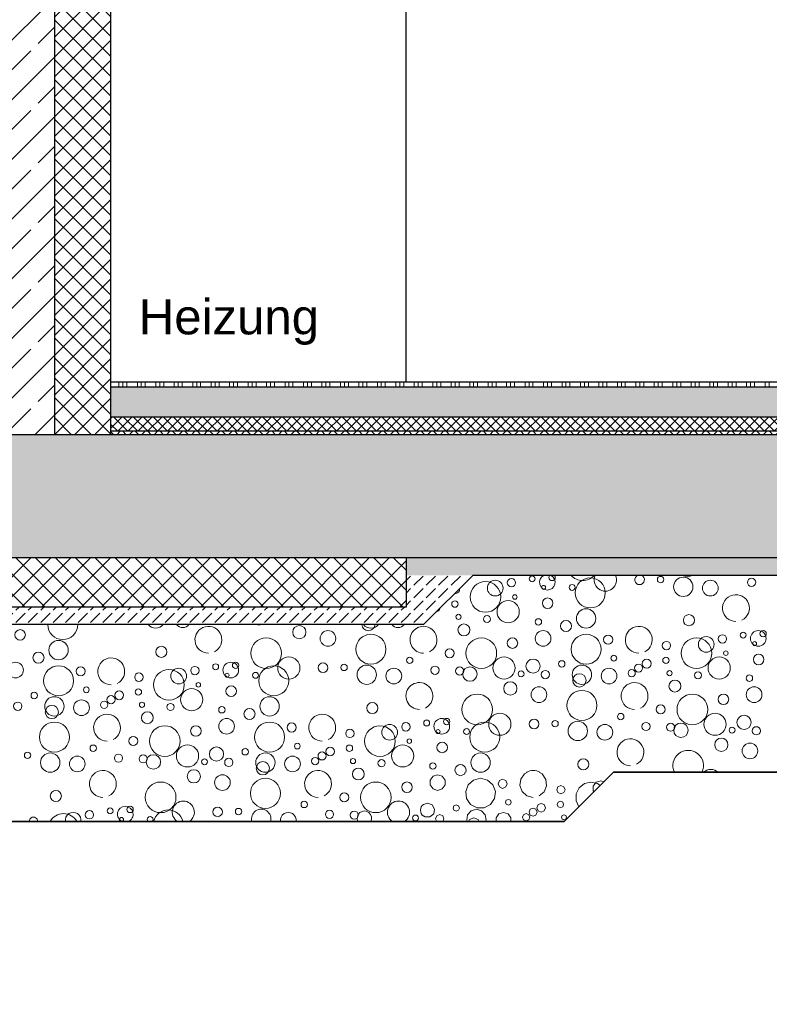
# Model space of a CAD drawing. Header units: metres. Extents: x -12 to 62.3, y -22.2 to 2.8.
# Tile 44 of 214: x 22.4 to 24.6, y -16.2 to -13.4. Entities that reach past the tile are written whole.
import ezdxf

# ---------------------------------------------------------------- set-up
doc = ezdxf.new("R2010")
doc.units = ezdxf.units.M
doc.header["$LTSCALE"] = 20
doc.header["$MEASUREMENT"] = 0
doc.linetypes.add('Strichlinie', pattern=[0.2, 0.15, -0.05])
doc.layers.get('0').update_dxf_attribs({"color": 8, "lineweight": 9})
doc.layers.get('Defpoints').update_dxf_attribs({"color": 8, "lineweight": 9})
for name, color, linetype in [('EG__..___A_____ZEICHNEN', 8, 'Continuous'), ('Neubau__ GHIW - druckfeste Dämmung u BP', 8, 'Continuous'), ('Neubau__ GHIW - Perimeterdämmung Wand', 8, 'Continuous'), ('Neubau_A - Bodenaustausch', 8, 'Continuous'), ('Neubau_A - Sauberkeitsschicht', 8, 'Continuous'), ('Neubau_A-Bodenplatte', 8, 'Continuous'), ('Neubau_A-STB Wände', 8, 'Continuous'), ('Neubau_B-Bodenaufbau', 8, 'Continuous'), ('Neubau_T-Bemaßung', 8, 'Continuous'), ('Neubau_T-Text', 8, 'Continuous')]:
    doc.layers.add(name, color=color, linetype=linetype)
doc.layers.add('S-Linien _ Schraffuren.2D', color=8, linetype='Continuous', lineweight=9)
doc.styles.add('ERSTELLTER_STIL_2', font='arial.ttf')
doc.dimstyles.new('ERSTELLTER_STIL__1', dxfattribs={"dimtxt": 0.0875, "dimasz": 0.059375, "dimexe": 0.18, "dimexo": 0.0625, "dimgap": 0, "dimtad": 1, "dimzin": 0, "dimdsep": 46, "dimtxsty": 'ERSTELLTER_STIL_2', "dimblk": 'ARROWHEAD_6', "dimblk1": 'ARROWHEAD_6', "dimblk2": 'ARROWHEAD_6', "dimcen": 0.09, "dimclrd": 7, "dimclre": 7, "dimclrt": 7, "dimazin": 0, "dimtfac": 1, "dimtdec": 4, "dimtmove": 0, "dimatfit": 3, "dimfxl": 1, "dimtolj": 1, "dimtzin": 0, "dimarcsym": 0})
pattern_1 = [(45, (2952.9134, -10.175), (-0.0848528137, 0.0848528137), []), (45, (2952.87097, -10.13257), (-0.0848528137, 0.0848528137), [0.09, -0.03])]
pattern_2 = [(45, (2952.9134, -10.175), (-0.0353553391, 0.0353553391), [0.0375, -0.0125]), (45, (2952.9134, -10.139645), (-0.0353553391, 0.0353553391), [0.0375, -0.0125])]
pattern_3 = [(45, (2952.9134, -10.175), (-0.02828427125, 0.02828427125), []), (135, (2952.9134, -10.175), (0.02828427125, 0.02828427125), [])]

# ---------------------------------------------------------------- blocks, each defined once
blk = doc.blocks.new('*X371', base_point=(-18420.1572, 0))
at = {"layer": 'Neubau_A - Bodenaustausch', "color": 253, "linetype": 'Continuous', "lineweight": 9, "true_color": 0x9f9f9f}
for centre, radius in [((-21349.8491, -4.9416), 0.0189), ((-21350.643, -4.9493), 0.015), ((-21349.7677, -4.9593), 0.0223), ((-21349.6455, -4.9899), 0.0427), ((-21350.5337, -4.9925), 0.0275), ((-21350.2414, -4.9975), 0.0158), ((-21349.9434, -5.0013), 0.0436), ((-21350.5908, -5.0141), 0.0158), ((-21349.879, -5.0434), 0.0315), ((-21349.5352, -5.0216), 0.00908), ((-21350.6559, -5.0493), 0.0223), ((-21350.5336, -5.0799), 0.0427), ((-21350.471, -5.0527), 0.013), ((-21350.146, -5.0508), 0.0119), ((-21350.0871, -5.0398), 0.00837), ((-21350.044, -5.0493), 0.0223), ((-21350.0303, -5.0358), 0.00908), ((-21349.9218, -5.0799), 0.0427), ((-21349.7816, -5.0427), 0.0137), ((-21349.7219, -5.0418), 0.00908), ((-21349.6574, -5.0625), 0.0275), ((-21350.3052, -5.0695), 0.0119), ((-21350.2198, -5.0913), 0.0436), ((-21350.1922, -5.0663), 0.0223), ((-21350.0547, -5.0642), 0.00574), ((-21349.9735, -5.0642), 0.00837), ((-21349.5804, -5.0663), 0.0223), ((-21350.1362, -5.0913), 0.00642), ((-21350.043, -5.1093), 0.015), ((-21350.6029, -5.1217), 0.00908), ((-21350.5456, -5.1525), 0.0275), ((-21350.4548, -5.1055), 0.00812), ((-21350.3845, -5.1336), 0.0115), ((-21350.3614, -5.121), 0.0126), ((-21350.3067, -5.1116), 0.00908), ((-21350.1553, -5.1334), 0.0315), ((-21349.9337, -5.1525), 0.0275), ((-21350.6496, -5.1521), 0.0118), ((-21350.5528, -5.1686), 0.0189), ((-21350.4685, -5.1563), 0.0223), ((-21350.4041, -5.1481), 0.0103), ((-21350.2965, -5.1481), 0.00732), ((-21350.2154, -5.1542), 0.0101), ((-21349.6414, -5.1575), 0.0158), ((-21350.2812, -5.185), 0.0169), ((-21350.0693, -5.1623), 0.00908), ((-21349.9908, -5.1741), 0.0158), ((-21350.5455, -5.2399), 0.0427), ((-21350.2316, -5.2513), 0.0436), ((-21350.1431, -5.2225), 0.015), ((-21350.0559, -5.2093), 0.0223), ((-21349.9336, -5.2399), 0.0427), ((-21349.871, -5.2127), 0.013), ((-21349.6198, -5.2513), 0.0436), ((-21349.5922, -5.2263), 0.0223), ((-21349.546, -5.2108), 0.0119), ((-21349.7052, -5.2295), 0.0119), ((-21350.4352, -5.2716), 0.00908), ((-21350.3215, -5.2513), 0.0128), ((-21350.1671, -5.2934), 0.0315), ((-21349.8548, -5.2655), 0.00812), ((-21349.7067, -5.2716), 0.00908), ((-21349.5553, -5.2934), 0.0315), ((-21349.5362, -5.2513), 0.00642), ((-21350.6219, -5.2918), 0.00908), ((-21350.5574, -5.3125), 0.0275), ((-21350.3632, -5.2998), 0.0117), ((-21350.2931, -5.302), 0.0115), ((-21350.2641, -5.3106), 0.0205), ((-21350.0846, -5.2881), 0.0201), ((-21350.0029, -5.2817), 0.00908), ((-21349.9456, -5.3125), 0.0275), ((-21349.7845, -5.2936), 0.0115), ((-21349.7614, -5.281), 0.0126), ((-21350.4804, -5.3163), 0.0223), ((-21350.1186, -5.3101), 0.00837), ((-21350.0496, -5.3121), 0.0118), ((-21349.9528, -5.3286), 0.0189), ((-21349.8685, -5.3163), 0.0223), ((-21349.8041, -5.3081), 0.0103), ((-21349.6965, -5.3081), 0.00732), ((-21349.6154, -5.3142), 0.0101), ((-21350.1491, -5.3516), 0.0189), ((-21350.0677, -5.3693), 0.0223), ((-21349.6812, -5.345), 0.0169), ((-21350.2434, -5.4113), 0.0436), ((-21349.9455, -5.3999), 0.0427), ((-21349.6316, -5.4113), 0.0436), ((-21349.5431, -5.3825), 0.015), ((-21350.5414, -5.4075), 0.0158), ((-21349.7215, -5.4113), 0.0128), ((-21349.8352, -5.4316), 0.00908), ((-21350.446, -5.4608), 0.0119), ((-21350.3871, -5.4498), 0.00837), ((-21350.3303, -5.4458), 0.00908), ((-21350.0816, -5.4527), 0.0137), ((-21350.0219, -5.4518), 0.00908), ((-21349.7632, -5.4598), 0.0117), ((-21349.6931, -5.462), 0.0115), ((-21350.3547, -5.4742), 0.00574), ((-21349.5186, -5.4701), 0.00837)]:
    blk.add_circle(centre, radius, dxfattribs=at)
for centre, radius, start, end in [((-21350.5218, -4.9199), 0.0427, 180.173, 359.827), ((-21350.2574, -4.9025), 0.0275, 219.5674, 320.4326), ((-21350.1804, -4.9063), 0.0223, 218.0434, 321.9566), ((-21350.1077, -4.9631), 0.0382, 296.5651, 270), ((-21349.9641, -4.9006), 0.0205, 251.2299, 288.7701), ((-21349.6528, -4.9186), 0.0189, 184.1113, 355.8887), ((-21349.6456, -4.9025), 0.0275, 219.5674, 320.4326), ((-21349.5685, -4.9063), 0.0223, 218.0434, 321.9566), ((-21349.4959, -4.9631), 0.0382, 89.5347, 270), ((-21350.384, -5.0531), 0.0382, 296.5651, 270), ((-21349.5077, -5.1231), 0.0382, 71.4603, 270), ((-21350.3959, -5.2131), 0.0382, 296.5651, 270), ((-21349.784, -5.2131), 0.0382, 296.5651, 270), ((-21350.4077, -5.3731), 0.0382, 296.5651, 270), ((-21349.7959, -5.3731), 0.0382, 296.5651, 270), ((-21350.179, -5.4534), 0.0315, 302.2293, 237.7707), ((-21349.5671, -5.4534), 0.0315, 302.2293, 237.7707), ((-21349.4846, -5.4481), 0.0201, 123.1139, 236.8861), ((-21350.5198, -5.5013), 0.0436, 29.3239, 150.6761), ((-21350.4922, -5.4763), 0.0223, 350.3679, 189.6321), ((-21350.344, -5.4593), 0.0223, 291.7448, 248.2552), ((-21350.2218, -5.4899), 0.0427, 13.3628, 166.6372), ((-21349.9574, -5.4725), 0.0275, 344.0992, 195.9008), ((-21349.8804, -5.4763), 0.0223, 350.3679, 189.6321), ((-21349.6641, -5.4706), 0.0205, 332.6129, 207.3871), ((-21350.6052, -5.4795), 0.0119, 357.7087, 182.2913), ((-21350.2735, -5.4742), 0.00837, 315.7912, 224.2088)]:
    blk.add_arc(centre, radius, start, end, dxfattribs=at)
blk = doc.blocks.new('*X372', base_point=(-18420.1572, 0))
at = {"layer": 'Neubau_A - Bodenaustausch', "color": 253, "linetype": 'Continuous', "lineweight": 9, "true_color": 0x9f9f9f}
for centre, radius in [((-21349.246, -4.8008), 0.0119), ((-21349.1871, -4.7898), 0.00837), ((-21349.0218, -4.8299), 0.0427), ((-21348.8219, -4.7918), 0.00908), ((-21348.7574, -4.8125), 0.0275), ((-21348.5632, -4.7998), 0.0117), ((-21349.3198, -4.8413), 0.0436), ((-21349.2922, -4.8163), 0.0223), ((-21349.1547, -4.8142), 0.00574), ((-21349.0735, -4.8142), 0.00837), ((-21348.6804, -4.8163), 0.0223), ((-21349.2362, -4.8413), 0.00642), ((-21349.143, -4.8593), 0.015), ((-21349.4067, -4.8616), 0.00908), ((-21349.2553, -4.8834), 0.0315), ((-21349.3965, -4.8981), 0.00732), ((-21349.3154, -4.9042), 0.0101), ((-21349.0337, -4.9025), 0.0275), ((-21348.7414, -4.9075), 0.0158), ((-21349.3812, -4.935), 0.0169), ((-21349.1693, -4.9123), 0.00908), ((-21349.0908, -4.9241), 0.0158), ((-21349.1559, -4.9593), 0.0223), ((-21349.0336, -4.9899), 0.0427), ((-21348.971, -4.9627), 0.013), ((-21348.6922, -4.9763), 0.0223), ((-21348.646, -4.9608), 0.0119), ((-21348.5871, -4.9498), 0.00837), ((-21348.544, -4.9593), 0.0223), ((-21348.5303, -4.9458), 0.00908), ((-21349.3316, -5.0013), 0.0436), ((-21349.2431, -4.9725), 0.015), ((-21348.8052, -4.9795), 0.0119), ((-21348.7198, -5.0013), 0.0436), ((-21348.5547, -4.9742), 0.00574), ((-21349.4215, -5.0013), 0.0128), ((-21349.2671, -5.0434), 0.0315), ((-21348.9548, -5.0155), 0.00812), ((-21348.8067, -5.0216), 0.00908), ((-21348.6553, -5.0434), 0.0315), ((-21348.6362, -5.0013), 0.00642), ((-21348.543, -5.0193), 0.015), ((-21349.4632, -5.0498), 0.0117), ((-21349.3931, -5.052), 0.0115), ((-21349.3641, -5.0606), 0.0205), ((-21349.1846, -5.0381), 0.0201), ((-21349.1029, -5.0317), 0.00908), ((-21349.0456, -5.0625), 0.0275), ((-21348.8845, -5.0436), 0.0115), ((-21348.8614, -5.031), 0.0126), ((-21349.2186, -5.0601), 0.00837), ((-21349.1496, -5.0621), 0.0118), ((-21349.0528, -5.0786), 0.0189), ((-21348.9685, -5.0663), 0.0223), ((-21348.9041, -5.0581), 0.0103), ((-21348.7965, -5.0581), 0.00732), ((-21348.7154, -5.0642), 0.0101), ((-21348.5693, -5.0723), 0.00908), ((-21349.2491, -5.1016), 0.0189), ((-21349.1677, -5.1193), 0.0223), ((-21348.7812, -5.095), 0.0169), ((-21348.5559, -5.1193), 0.0223), ((-21349.3434, -5.1613), 0.0436), ((-21349.0455, -5.1499), 0.0427), ((-21348.7316, -5.1613), 0.0436), ((-21348.6431, -5.1325), 0.015), ((-21348.8215, -5.1613), 0.0128), ((-21349.279, -5.2034), 0.0315), ((-21348.9352, -5.1816), 0.00908), ((-21348.6671, -5.2034), 0.0315), ((-21348.5846, -5.1981), 0.0201), ((-21349.4871, -5.1998), 0.00837), ((-21349.444, -5.2093), 0.0223), ((-21349.4303, -5.1958), 0.00908), ((-21349.3218, -5.2399), 0.0427), ((-21349.1816, -5.2027), 0.0137), ((-21349.1219, -5.2018), 0.00908), ((-21349.0574, -5.2225), 0.0275), ((-21348.9804, -5.2263), 0.0223), ((-21348.8632, -5.2098), 0.0117), ((-21348.7931, -5.212), 0.0115), ((-21348.7641, -5.2206), 0.0205), ((-21349.4547, -5.2242), 0.00574), ((-21349.3735, -5.2242), 0.00837), ((-21348.6186, -5.2201), 0.00837), ((-21348.5496, -5.2221), 0.0118), ((-21349.443, -5.2693), 0.015), ((-21348.6491, -5.2616), 0.0189), ((-21348.5677, -5.2793), 0.0223), ((-21349.3337, -5.3125), 0.0275), ((-21349.4693, -5.3223), 0.00908), ((-21349.0414, -5.3175), 0.0158)]:
    blk.add_circle(centre, radius, dxfattribs=at)
for centre, radius, start, end in [((-21349.144, -4.7993), 0.0223, 119.8986, 60.1014), ((-21349.1303, -4.7858), 0.00908, 140.6324, 39.3676), ((-21349.0434, -4.7513), 0.0436, 221.1632, 318.8368), ((-21348.979, -4.7934), 0.0315, 154.921, 25.079), ((-21348.8816, -4.7927), 0.0137, 111.065, 68.935), ((-21348.7455, -4.7399), 0.0427, 249.9793, 290.0207), ((-21348.6352, -4.7716), 0.00908, 248.584, 291.416), ((-21349.4052, -4.8195), 0.0119, 262.0334, 7.9666), ((-21348.6077, -4.8731), 0.0382, 296.5651, 270), ((-21349.4614, -4.871), 0.0126, 281.3968, 348.6032), ((-21349.4959, -4.9631), 0.0382, 296.5651, 89.5351), ((-21348.884, -4.9631), 0.0382, 296.5651, 270), ((-21349.5077, -5.1231), 0.0382, 296.5651, 71.4606), ((-21348.8959, -5.1231), 0.0382, 296.5651, 270), ((-21348.9077, -5.2831), 0.0382, 296.5651, 270), ((-21348.7434, -5.3213), 0.0436, 334.6203, 205.3797), ((-21349.3908, -5.3341), 0.0158, 338.3268, 201.6732), ((-21349.184, -5.3731), 0.0382, 60.1422, 119.8578), ((-21348.679, -5.3634), 0.0315, 47.8435, 132.1565)]:
    blk.add_arc(centre, radius, start, end, dxfattribs=at)
blk = doc.blocks.new('*X373', base_point=(-18420.1572, 0))
at = {"layer": 'Neubau_A - Bodenaustausch', "color": 253, "linetype": 'Continuous', "lineweight": 9, "true_color": 0x9f9f9f}
for p, q in [((-21349.4559, -5.347), (-21349.469, -5.3513)), ((-21349.4428, -5.3513), (-21349.4559, -5.347)), ((-21349.4042, -5.34), (-21349.402, -5.3454)), ((-21349.402, -5.3454), (-21349.3908, -5.35)), ((-21349.3908, -5.35), (-21349.3796, -5.3454)), ((-21349.3796, -5.3454), (-21349.3773, -5.34)), ((-21349.2091, -5.3443), (-21349.2197, -5.3594)), ((-21349.2007, -5.34), (-21349.2091, -5.3443)), ((-21349.1583, -5.3449), (-21349.1673, -5.34)), ((-21349.1481, -5.3601), (-21349.1583, -5.3449)), ((-21349.469, -5.3513), (-21349.4771, -5.3624)), ((-21349.4771, -5.3624), (-21349.4771, -5.3762)), ((-21349.4771, -5.3762), (-21349.469, -5.3873)), ((-21349.4347, -5.3624), (-21349.4428, -5.3513)), ((-21349.4428, -5.3873), (-21349.4347, -5.3762)), ((-21349.4347, -5.3762), (-21349.4347, -5.3624)), ((-21349.3688, -5.3756), (-21349.376, -5.3947)), ((-21349.3535, -5.3621), (-21349.3688, -5.3756)), ((-21349.3336, -5.3572), (-21349.3535, -5.3621)), ((-21349.3138, -5.3621), (-21349.3336, -5.3572)), ((-21349.2985, -5.3756), (-21349.3138, -5.3621)), ((-21349.2912, -5.3947), (-21349.2985, -5.3756)), ((-21349.2802, -5.3635), (-21349.284, -5.3727)), ((-21349.284, -5.3727), (-21349.2802, -5.3819)), ((-21349.271, -5.3597), (-21349.2802, -5.3635)), ((-21349.2619, -5.3635), (-21349.271, -5.3597)), ((-21349.2581, -5.3727), (-21349.2619, -5.3635)), ((-21349.2619, -5.3819), (-21349.2581, -5.3727)), ((-21349.2197, -5.3594), (-21349.222, -5.3775)), ((-21349.1462, -5.3784), (-21349.1481, -5.3601)), ((-21349.0387, -5.3721), (-21349.0538, -5.3842)), ((-21349.0198, -5.3678), (-21349.0387, -5.3721)), ((-21349.0009, -5.3721), (-21349.0198, -5.3678)), ((-21349.0053, -5.3683), (-21349.0134, -5.3794)), ((-21348.9922, -5.364), (-21349.0053, -5.3683)), ((-21348.9935, -5.378), (-21349.0009, -5.3721)), ((-21348.9827, -5.3671), (-21348.9922, -5.364)), ((-21349.469, -5.3873), (-21349.4559, -5.3916)), ((-21349.4559, -5.3916), (-21349.4428, -5.3873)), ((-21349.376, -5.3947), (-21349.3736, -5.415)), ((-21349.2937, -5.415), (-21349.2912, -5.3947)), ((-21349.2802, -5.3819), (-21349.271, -5.3857)), ((-21349.271, -5.3857), (-21349.2619, -5.3819)), ((-21349.222, -5.3775), (-21349.2155, -5.3947)), ((-21349.2155, -5.3947), (-21349.2018, -5.4069)), ((-21349.1669, -5.4073), (-21349.153, -5.3954)), ((-21349.153, -5.3954), (-21349.1462, -5.3784)), ((-21349.1137, -5.3811), (-21349.1172, -5.3895)), ((-21349.1172, -5.3895), (-21349.1137, -5.398)), ((-21349.1052, -5.3776), (-21349.1137, -5.3811)), ((-21349.1137, -5.398), (-21349.1052, -5.4015)), ((-21349.0968, -5.3811), (-21349.1052, -5.3776)), ((-21349.1052, -5.4015), (-21349.0968, -5.398)), ((-21349.0933, -5.3895), (-21349.0968, -5.3811)), ((-21349.0968, -5.398), (-21349.0933, -5.3895)), ((-21349.0538, -5.3842), (-21349.0622, -5.4016)), ((-21349.0622, -5.4016), (-21349.0622, -5.421)), ((-21349.0134, -5.3794), (-21349.0134, -5.3932)), ((-21349.0134, -5.3932), (-21349.0114, -5.3959)), ((-21349.4846, -5.4279), (-21349.4956, -5.4319)), ((-21349.4716, -5.4326), (-21349.4846, -5.4279)), ((-21349.4647, -5.4446), (-21349.4716, -5.4326)), ((-21349.4029, -5.4326), (-21349.4094, -5.4353)), ((-21349.3965, -5.4353), (-21349.4029, -5.4326)), ((-21349.3736, -5.415), (-21349.362, -5.4318)), ((-21349.362, -5.4318), (-21349.3439, -5.4413)), ((-21349.3234, -5.4413), (-21349.3053, -5.4318)), ((-21349.3053, -5.4318), (-21349.2937, -5.415)), ((-21349.2606, -5.4197), (-21349.2629, -5.4255)), ((-21349.2629, -5.4255), (-21349.2606, -5.4312)), ((-21349.2548, -5.4173), (-21349.2606, -5.4197)), ((-21349.2606, -5.4312), (-21349.2548, -5.4336)), ((-21349.2491, -5.4197), (-21349.2548, -5.4173)), ((-21349.2548, -5.4336), (-21349.2491, -5.4312)), ((-21349.2467, -5.4255), (-21349.2491, -5.4197)), ((-21349.2491, -5.4312), (-21349.2467, -5.4255)), ((-21349.2018, -5.4069), (-21349.184, -5.4113)), ((-21349.1704, -5.4321), (-21349.1741, -5.441)), ((-21349.1614, -5.4284), (-21349.1704, -5.4321)), ((-21349.1525, -5.4321), (-21349.1614, -5.4284)), ((-21349.1488, -5.441), (-21349.1525, -5.4321)), ((-21349.1131, -5.4251), (-21349.1158, -5.4316)), ((-21349.1158, -5.4316), (-21349.1131, -5.438)), ((-21349.1067, -5.4225), (-21349.1131, -5.4251)), ((-21349.1003, -5.4251), (-21349.1067, -5.4225)), ((-21349.0976, -5.4316), (-21349.1003, -5.4251)), ((-21349.1003, -5.438), (-21349.0976, -5.4316)), ((-21349.0622, -5.421), (-21349.0539, -5.4383)), ((-21349.4777, -5.467), (-21349.4671, -5.4581)), ((-21349.4671, -5.4581), (-21349.4647, -5.4446)), ((-21349.4496, -5.4603), (-21349.458, -5.4638)), ((-21349.4413, -5.4638), (-21349.4496, -5.4603)), ((-21349.4094, -5.4353), (-21349.412, -5.4417)), ((-21349.412, -5.4417), (-21349.4094, -5.4481)), ((-21349.4094, -5.4481), (-21349.4029, -5.4508)), ((-21349.4029, -5.4508), (-21349.3965, -5.4481)), ((-21349.3939, -5.4417), (-21349.3965, -5.4353)), ((-21349.3965, -5.4481), (-21349.3939, -5.4417)), ((-21349.3706, -5.461), (-21349.3728, -5.4764)), ((-21349.3604, -5.4493), (-21349.3706, -5.461)), ((-21349.3456, -5.4449), (-21349.3604, -5.4493)), ((-21349.3307, -5.4493), (-21349.3456, -5.4449)), ((-21349.3439, -5.4413), (-21349.3234, -5.4413)), ((-21349.3205, -5.461), (-21349.3307, -5.4493)), ((-21349.3183, -5.4764), (-21349.3205, -5.461)), ((-21349.2816, -5.4583), (-21349.2897, -5.4694)), ((-21349.2685, -5.454), (-21349.2816, -5.4583)), ((-21349.2554, -5.4583), (-21349.2685, -5.454)), ((-21349.2473, -5.4694), (-21349.2554, -5.4583)), ((-21349.2114, -5.4608), (-21349.2144, -5.4681)), ((-21349.2041, -5.4577), (-21349.2114, -5.4608)), ((-21349.1968, -5.4608), (-21349.2041, -5.4577)), ((-21349.1937, -5.4681), (-21349.1968, -5.4608)), ((-21349.1926, -5.4454), (-21349.1959, -5.4536)), ((-21349.1959, -5.4536), (-21349.1926, -5.4617)), ((-21349.1845, -5.4421), (-21349.1926, -5.4454)), ((-21349.1763, -5.4454), (-21349.1845, -5.4421)), ((-21349.173, -5.4536), (-21349.1763, -5.4454)), ((-21349.1763, -5.4617), (-21349.173, -5.4536)), ((-21349.1741, -5.441), (-21349.1704, -5.4499)), ((-21349.1704, -5.4499), (-21349.1614, -5.4536)), ((-21349.1614, -5.4536), (-21349.1525, -5.4499)), ((-21349.1525, -5.4499), (-21349.1488, -5.441)), ((-21349.1131, -5.438), (-21349.1067, -5.4406)), ((-21349.1067, -5.4406), (-21349.1003, -5.438)), ((-21349.0965, -5.4608), (-21349.1017, -5.4629)), ((-21349.0914, -5.4629), (-21349.0965, -5.4608)), ((-21349.4956, -5.4635), (-21349.4914, -5.467)), ((-21349.4914, -5.467), (-21349.4777, -5.467)), ((-21349.458, -5.4638), (-21349.4615, -5.4721)), ((-21349.4615, -5.4721), (-21349.4582, -5.48)), ((-21349.4378, -5.4721), (-21349.4413, -5.4638)), ((-21349.441, -5.48), (-21349.4378, -5.4721)), ((-21349.3728, -5.4764), (-21349.3712, -5.48)), ((-21349.365, -5.4742), (-21349.3683, -5.48)), ((-21349.3528, -5.4698), (-21349.365, -5.4742)), ((-21349.3407, -5.4742), (-21349.3528, -5.4698)), ((-21349.3373, -5.48), (-21349.3407, -5.4742)), ((-21349.3199, -5.48), (-21349.3183, -5.4764)), ((-21349.2897, -5.4694), (-21349.2897, -5.48)), ((-21349.2473, -5.48), (-21349.2473, -5.4694)), ((-21349.2144, -5.4681), (-21349.2114, -5.4754)), ((-21349.2114, -5.4754), (-21349.2041, -5.4784)), ((-21349.2041, -5.4784), (-21349.1968, -5.4754)), ((-21349.1968, -5.4754), (-21349.1937, -5.4681)), ((-21349.1926, -5.4617), (-21349.1845, -5.465)), ((-21349.1845, -5.465), (-21349.1763, -5.4617)), ((-21349.1017, -5.4629), (-21349.1038, -5.4681)), ((-21349.1038, -5.4681), (-21349.1017, -5.4733)), ((-21349.1017, -5.4733), (-21349.0965, -5.4754)), ((-21349.0965, -5.4754), (-21349.0914, -5.4733)), ((-21349.0892, -5.4681), (-21349.0914, -5.4629)), ((-21349.0914, -5.4733), (-21349.0892, -5.4681))]:
    blk.add_line(p, q, dxfattribs=at)
blk = doc.blocks.new('ARROWHEAD_6')
at = {"color": 0, "linetype": 'Continuous', "lineweight": 0}
for p, q in [((-0.5, -0.5), (0.5, 0.5)), ((0, 0), (-1, 0))]:
    blk.add_line(p, q, dxfattribs=at)
blk = doc.blocks.new('*D478')
at = {"layer": 'Defpoints', "color": 0, "linetype": 'Continuous', "transparency": 16777216}
for p in [(19.0274, -14.555), (45.515, -14.555), (18.45, -15.055)]:
    blk.add_point(p, dxfattribs=at)
at = {"layer": 'Neubau_T-Bemaßung', "linetype": 'Continuous', "lineweight": -2, "transparency": 16777216}
for p, q in [((45.4525, -14.555), (18.8474, -14.555)), ((19.0274, -14.6144), (19.0274, -14.6249)), ((19.0274, -14.9956), (19.0274, -14.8519)), ((18.5125, -15.055), (19.2074, -15.055))]:
    blk.add_line(p, q, dxfattribs=at)
at = {"layer": 'Neubau_T-Bemaßung', "linetype": 'Continuous', "lineweight": -2, "transparency": 16777216, "xscale": 0.059375, "yscale": 0.059375, "zscale": 0.059375}
for p, rotation in [((19.0274, -14.555), 90), ((19.0274, -15.055), 270)]:
    blk.add_blockref('ARROWHEAD_6', p, dxfattribs=dict(at, rotation=rotation))
at = {"layer": 'Neubau_T-Bemaßung', "linetype": 'Continuous', "transparency": 16777216, "insert": (19.0274, -14.7384), "char_height": 0.0875, "attachment_point": 5, "rotation": 90, "style": 'ERSTELLTER_STIL_2'}
blk.add_mtext('\\A1;0.50', dxfattribs=at)
blk = doc.blocks.new('*D479')
at = {"layer": 'Defpoints', "color": 0, "linetype": 'Continuous', "transparency": 16777216}
for p in [(14.85, -14.405), (18.9135, -14.405), (45.515, -14.555)]:
    blk.add_point(p, dxfattribs=at)
at = {"layer": 'Neubau_T-Bemaßung', "linetype": 'Continuous', "lineweight": -2, "transparency": 16777216}
for p, q in [((18.9135, -14.405), (18.9135, -14.3072)), ((14.9125, -14.405), (19.0935, -14.405)), ((18.9135, -14.4956), (18.9135, -14.4644)), ((45.4525, -14.555), (18.7335, -14.555))]:
    blk.add_line(p, q, dxfattribs=at)
at = {"layer": 'Neubau_T-Bemaßung', "linetype": 'Continuous', "lineweight": -2, "transparency": 16777216, "xscale": 0.059375, "yscale": 0.059375, "zscale": 0.059375}
for p, rotation in [((18.9135, -14.405), 90), ((18.9135, -14.555), 270)]:
    blk.add_blockref('ARROWHEAD_6', p, dxfattribs=dict(at, rotation=rotation))
at = {"layer": 'Neubau_T-Bemaßung', "linetype": 'Continuous', "transparency": 16777216, "insert": (19.0274, -14.3072), "char_height": 0.0875, "attachment_point": 5, "rotation": 90, "style": 'ERSTELLTER_STIL_2'}
blk.add_mtext('\\A1;0.15', dxfattribs=at)
blk = doc.blocks.new('*D480')
at = {"layer": 'Defpoints', "color": 0, "linetype": 'Continuous', "transparency": 16777216}
for p in [(19.0274, -10.655), (45.53, -10.655), (14.85, -14.405)]:
    blk.add_point(p, dxfattribs=at)
at = {"layer": 'Neubau_T-Bemaßung', "linetype": 'Continuous', "lineweight": -2, "transparency": 16777216}
for p, q in [((45.4675, -10.655), (18.8474, -10.655)), ((19.0274, -10.7144), (19.0274, -12.3528)), ((19.0274, -14.3456), (19.0274, -12.5807)), ((14.9125, -14.405), (19.2074, -14.405))]:
    blk.add_line(p, q, dxfattribs=at)
at = {"layer": 'Neubau_T-Bemaßung', "linetype": 'Continuous', "lineweight": -2, "transparency": 16777216, "xscale": 0.059375, "yscale": 0.059375, "zscale": 0.059375}
for p, rotation in [((19.0274, -10.655), 90), ((19.0274, -14.405), 270)]:
    blk.add_blockref('ARROWHEAD_6', p, dxfattribs=dict(at, rotation=rotation))
at = {"layer": 'Neubau_T-Bemaßung', "linetype": 'Continuous', "transparency": 16777216, "insert": (19.0274, -12.4668), "char_height": 0.0875, "attachment_point": 5, "rotation": 90, "style": 'ERSTELLTER_STIL_2'}
blk.add_mtext('\\A1;3.75', dxfattribs=at)
blk = doc.blocks.new('*D494')
at = {"layer": 'Defpoints', "color": 0, "linetype": 'Continuous', "transparency": 16777216}
for p in [(19.3774, -14.555), (45.515, -14.555), (20.25, -15.055)]:
    blk.add_point(p, dxfattribs=at)
at = {"layer": 'Neubau_T-Bemaßung', "linetype": 'Continuous', "lineweight": -2, "transparency": 16777216}
for p, q in [((45.4525, -14.555), (19.1974, -14.555)), ((19.3774, -14.6144), (19.3774, -14.6917)), ((19.3774, -14.9956), (19.3774, -14.9186)), ((20.1875, -15.055), (19.1974, -15.055))]:
    blk.add_line(p, q, dxfattribs=at)
at = {"layer": 'Neubau_T-Bemaßung', "linetype": 'Continuous', "lineweight": -2, "transparency": 16777216, "xscale": 0.059375, "yscale": 0.059375, "zscale": 0.059375}
for p, rotation in [((19.3774, -14.555), 90), ((19.3774, -15.055), 270)]:
    blk.add_blockref('ARROWHEAD_6', p, dxfattribs=dict(at, rotation=rotation))
at = {"layer": 'Neubau_T-Bemaßung', "linetype": 'Continuous', "transparency": 16777216, "insert": (19.3774, -14.8051), "char_height": 0.0875, "attachment_point": 5, "rotation": 90, "style": 'ERSTELLTER_STIL_2'}
blk.add_mtext('\\A1;0.50', dxfattribs=at)
blk = doc.blocks.new('*D495')
at = {"layer": 'Defpoints', "color": 0, "linetype": 'Continuous', "transparency": 16777216}
for p in [(19.3774, -10.655), (45.53, -10.655), (45.515, -14.555)]:
    blk.add_point(p, dxfattribs=at)
at = {"layer": 'Neubau_T-Bemaßung', "linetype": 'Continuous', "lineweight": -2, "transparency": 16777216}
for p, q in [((45.4675, -10.655), (19.1974, -10.655)), ((19.3774, -10.7144), (19.3774, -12.495)), ((19.3774, -14.4956), (19.3774, -12.722)), ((45.4525, -14.555), (19.1974, -14.555))]:
    blk.add_line(p, q, dxfattribs=at)
at = {"layer": 'Neubau_T-Bemaßung', "linetype": 'Continuous', "lineweight": -2, "transparency": 16777216, "xscale": 0.059375, "yscale": 0.059375, "zscale": 0.059375}
for p, rotation in [((19.3774, -10.655), 90), ((19.3774, -14.555), 270)]:
    blk.add_blockref('ARROWHEAD_6', p, dxfattribs=dict(at, rotation=rotation))
at = {"layer": 'Neubau_T-Bemaßung', "linetype": 'Continuous', "transparency": 16777216, "insert": (19.3774, -12.6085), "char_height": 0.0875, "attachment_point": 5, "rotation": 90, "style": 'ERSTELLTER_STIL_2'}
blk.add_mtext('\\A1;3.90', dxfattribs=at)

msp = doc.modelspace()

# ---------------------------------------------------------------- hatches: boundary and pattern name
at = {"layer": 'Neubau__ GHIW - druckfeste Dämmung u BP', "linetype": 'Continuous'}
h = msp.add_hatch(dxfattribs=at)
h.set_pattern_fill('DÄMMUNG__HART_1_0001', color=256, style=0, pattern_type=2)
h.set_pattern_definition(pattern_3)
h.paths.add_polyline_path([(20.4, -14.905), (20.4, -15.045), (23.525, -15.045), (23.525, -14.905)])
at = {"layer": 'Neubau__ GHIW - Perimeterdämmung Wand', "linetype": 'Continuous'}
h = msp.add_hatch(dxfattribs=at)
h.set_pattern_fill('DÄMMUNG__HART_1_0001', color=256, style=0, pattern_type=2)
h.set_pattern_definition(pattern_3)
h.paths.add_polyline_path([(22.685, -10.795), (22.525, -10.795), (22.525, -14.555), (22.685, -14.555)])
at = {"layer": 'Neubau_A - Sauberkeitsschicht', "linetype": 'Continuous'}
h = msp.add_hatch(dxfattribs=at)
h.set_pattern_fill('BETON__UNBEWEHRT_0001', color=256, style=0, pattern_type=2)
h.set_pattern_definition(pattern_2)
h.paths.add_polyline_path([(23.525, -14.955), (48.9511, -14.955), (48.9511, -14.905), (23.525, -14.905)])
h = msp.add_hatch(dxfattribs=at)
h.set_pattern_fill('BETON__UNBEWEHRT_0001', color=256, style=0, pattern_type=2)
h.set_pattern_definition(pattern_2)
h.paths.add_polyline_path([(23.525, -14.955), (23.525, -15.095), (23.575, -15.095), (23.715, -14.955)])
h = msp.add_hatch(dxfattribs=at)
h.set_pattern_fill('BETON__UNBEWEHRT_0001', color=256, style=0, pattern_type=2)
h.set_pattern_definition(pattern_2)
h.paths.add_polyline_path([(20.458, -15.045), (20.458, -15.095), (23.525, -15.095), (23.525, -15.045)])
at = {"layer": 'Neubau_A-Bodenplatte', "linetype": 'Continuous'}
h = msp.add_hatch(dxfattribs=at)
h.set_pattern_fill('BETON__STAHLBETON_0001', color=256, style=0, pattern_type=2)
h.set_pattern_definition(pattern_1)
h.paths.add_polyline_path([(45.515, -14.555), (14.39, -14.555), (14.39, -14.905), (45.515, -14.905)])
at = {"layer": 'Neubau_A-STB Wände', "linetype": 'Continuous'}
h = msp.add_hatch(dxfattribs=at)
h.set_pattern_fill('BETON__STAHLBETON_0001', color=256, style=0, pattern_type=2)
h.set_pattern_definition(pattern_1)
h.paths.add_polyline_path([(22.275, -10.655), (22.275, -14.555), (22.525, -14.555), (22.525, -10.655)])
at = {"layer": 'Neubau_B-Bodenaufbau', "linetype": 'Continuous'}
h = msp.add_hatch(dxfattribs=at)
h.set_pattern_fill('BETON__UNBEWEHRT_0001', color=256, style=0, pattern_type=2)
h.set_pattern_definition(pattern_2)
h.paths.add_polyline_path([(22.685, -14.505), (45.055, -14.505), (45.055, -14.42), (22.685, -14.42)])
h = msp.add_hatch(dxfattribs=at)
h.set_pattern_fill('DÄMMUNG__HART_2_0001', color=256, style=0, pattern_type=2)
h.set_pattern_definition([(45, (2952.9134, -10.175), (-0.01414213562, 0.01414213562), []), (135, (2952.9134, -10.175), (0.01414213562, 0.01414213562), [])])
h.paths.add_polyline_path([(22.685, -14.505), (22.685, -14.545), (45.055, -14.545), (45.055, -14.505)])
h = msp.add_hatch(dxfattribs=at)
h.set_pattern_fill('GUßASPHALT_0001', color=256, style=0, pattern_type=2)
h.set_pattern_definition([(45, (2952.9134, -10.175), (-0.01767766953, 0.01767766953), []), (135, (2952.9134, -10.175), (0.01767766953, 0.01767766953), [])])
h.paths.add_polyline_path([(22.685, -14.555), (45.055, -14.555), (45.055, -14.545), (22.685, -14.545)])

# ---------------------------------------------------------------- linework, layer by layer
at = {"layer": 'EG__..___A_____ZEICHNEN'}
msp.add_lwpolyline([(9.4144, -11.5194), (13.55, -15.655), (14.23, -15.655), (17.8213, -15.655), (17.9713, -15.805), (20.7287, -15.805), (20.8787, -15.655), (23.975, -15.655), (24.115, -15.515), (45.675, -15.515), (46.2521, -15.515), (47.1231, -15.515), (49.9511, -15.515), (54.1607, -11.3054), (62.23, -11.3946), (62.23, -22.195), (-11.9977, -22.195)], dxfattribs=at)
at = {"layer": 'Neubau__ GHIW - druckfeste Dämmung u BP', "linetype": 'Continuous'}
msp.add_line((23.525, -15.045), (20.458, -15.045), dxfattribs=at)
at = {"layer": 'Neubau__ GHIW - druckfeste Dämmung u BP', "linetype": 'Continuous', "flags": 128}
msp.add_lwpolyline([(23.525, -14.905), (23.525, -14.955), (23.525, -15.045)], dxfattribs=at)
at = {"layer": 'Neubau__ GHIW - Perimeterdämmung Wand', "linetype": 'Continuous'}
for p, q in [((22.685, -10.795), (22.685, -14.405)), ((23.525, -14.405), (23.525, -10.795))]:
    msp.add_line(p, q, dxfattribs=at)
at = {"layer": 'Neubau__ GHIW - Perimeterdämmung Wand', "linetype": 'Continuous', "flags": 128}
msp.add_lwpolyline([(22.685, -14.405), (22.685, -14.42), (22.685, -14.505), (22.685, -14.545), (22.685, -14.555)], dxfattribs=at)
at = {"layer": 'Neubau_A - Bodenaustausch', "linetype": 'Continuous'}
for p, q in [((24.115, -15.515), (23.975, -15.655)), ((45.675, -15.515), (24.115, -15.515)), ((23.575, -15.655), (20.8787, -15.655)), ((23.975, -15.655), (23.575, -15.655))]:
    msp.add_line(p, q, dxfattribs=at)
at = {"layer": 'Neubau_A - Sauberkeitsschicht', "linetype": 'Continuous'}
for p, q in [((23.715, -14.955), (23.575, -15.095)), ((45.675, -14.955), (23.715, -14.955)), ((23.525, -15.095), (20.4787, -15.095)), ((23.575, -15.095), (23.525, -15.095))]:
    msp.add_line(p, q, dxfattribs=at)
at = {"layer": 'Neubau_A-Bodenplatte', "linetype": 'Continuous', "flags": 128}
for points in [[(45.055, -14.555), (22.685, -14.555), (22.525, -14.555)], [(45.515, -14.905), (23.525, -14.905), (20.4, -14.905)]]:
    msp.add_lwpolyline(points, dxfattribs=at)
at = {"layer": 'Neubau_A-STB Wände', "linetype": 'Continuous', "flags": 128}
msp.add_lwpolyline([(22.525, -10.655), (22.525, -10.795), (22.525, -14.555)], dxfattribs=at)
at = {"layer": 'Neubau_B-Bodenaufbau', "linetype": 'Continuous'}
for p, q in [((45.055, -14.405), (22.685, -14.405)), ((45.055, -14.42), (22.685, -14.42)), ((45.055, -14.505), (22.685, -14.505)), ((45.055, -14.545), (22.685, -14.545))]:
    msp.add_line(p, q, dxfattribs=at)
at = {"layer": 'Neubau_B-Bodenaufbau', "linetype": 'Continuous', "lineweight": 9}
for p, q in [((22.7084, -14.405), (22.7084, -14.42)), ((22.7196, -14.405), (22.7196, -14.42)), ((22.7309, -14.405), (22.7309, -14.42)), ((22.7609, -14.405), (22.7609, -14.42)), ((22.7721, -14.405), (22.7721, -14.42)), ((22.7834, -14.405), (22.7834, -14.42)), ((22.8134, -14.405), (22.8134, -14.42)), ((22.8246, -14.405), (22.8246, -14.42)), ((22.8359, -14.405), (22.8359, -14.42)), ((22.8659, -14.405), (22.8659, -14.42)), ((22.8771, -14.405), (22.8771, -14.42)), ((22.8884, -14.405), (22.8884, -14.42)), ((22.9184, -14.405), (22.9184, -14.42)), ((22.9296, -14.405), (22.9296, -14.42)), ((22.9409, -14.405), (22.9409, -14.42)), ((22.9709, -14.405), (22.9709, -14.42)), ((22.9821, -14.405), (22.9821, -14.42)), ((22.9934, -14.405), (22.9934, -14.42)), ((23.0234, -14.405), (23.0234, -14.42)), ((23.0346, -14.405), (23.0346, -14.42)), ((23.0459, -14.405), (23.0459, -14.42)), ((23.0759, -14.405), (23.0759, -14.42)), ((23.0871, -14.405), (23.0871, -14.42)), ((23.0984, -14.405), (23.0984, -14.42)), ((23.1284, -14.405), (23.1284, -14.42)), ((23.1396, -14.405), (23.1396, -14.42)), ((23.1509, -14.405), (23.1509, -14.42)), ((23.1809, -14.405), (23.1809, -14.42)), ((23.1921, -14.405), (23.1921, -14.42)), ((23.2034, -14.405), (23.2034, -14.42)), ((23.2334, -14.405), (23.2334, -14.42)), ((23.2446, -14.405), (23.2446, -14.42)), ((23.2559, -14.405), (23.2559, -14.42)), ((23.2859, -14.405), (23.2859, -14.42)), ((23.2971, -14.405), (23.2971, -14.42)), ((23.3084, -14.405), (23.3084, -14.42)), ((23.3384, -14.405), (23.3384, -14.42)), ((23.3496, -14.405), (23.3496, -14.42)), ((23.3609, -14.405), (23.3609, -14.42)), ((23.3909, -14.405), (23.3909, -14.42)), ((23.4021, -14.405), (23.4021, -14.42)), ((23.4134, -14.405), (23.4134, -14.42)), ((23.4434, -14.405), (23.4434, -14.42)), ((23.4546, -14.405), (23.4546, -14.42)), ((23.4659, -14.405), (23.4659, -14.42)), ((23.4959, -14.405), (23.4959, -14.42)), ((23.5071, -14.405), (23.5071, -14.42)), ((23.5184, -14.405), (23.5184, -14.42)), ((23.5484, -14.405), (23.5484, -14.42)), ((23.5596, -14.405), (23.5596, -14.42)), ((23.5709, -14.405), (23.5709, -14.42)), ((23.6009, -14.405), (23.6009, -14.42)), ((23.6121, -14.405), (23.6121, -14.42)), ((23.6234, -14.405), (23.6234, -14.42)), ((23.6534, -14.405), (23.6534, -14.42)), ((23.6646, -14.405), (23.6646, -14.42)), ((23.6759, -14.405), (23.6759, -14.42)), ((23.7059, -14.405), (23.7059, -14.42)), ((23.7171, -14.405), (23.7171, -14.42)), ((23.7284, -14.405), (23.7284, -14.42)), ((23.7584, -14.405), (23.7584, -14.42)), ((23.7696, -14.405), (23.7696, -14.42)), ((23.7809, -14.405), (23.7809, -14.42)), ((23.8109, -14.405), (23.8109, -14.42)), ((23.8221, -14.405), (23.8221, -14.42)), ((23.8334, -14.405), (23.8334, -14.42)), ((23.8634, -14.405), (23.8634, -14.42)), ((23.8746, -14.405), (23.8746, -14.42)), ((23.8859, -14.405), (23.8859, -14.42)), ((23.9159, -14.405), (23.9159, -14.42)), ((23.9271, -14.405), (23.9271, -14.42)), ((23.9384, -14.405), (23.9384, -14.42)), ((23.9684, -14.405), (23.9684, -14.42)), ((23.9796, -14.405), (23.9796, -14.42)), ((23.9909, -14.405), (23.9909, -14.42)), ((24.0209, -14.405), (24.0209, -14.42)), ((24.0321, -14.405), (24.0321, -14.42)), ((24.0434, -14.405), (24.0434, -14.42)), ((24.0734, -14.405), (24.0734, -14.42)), ((24.0846, -14.405), (24.0846, -14.42)), ((24.0959, -14.405), (24.0959, -14.42)), ((24.1259, -14.405), (24.1259, -14.42)), ((24.1371, -14.405), (24.1371, -14.42)), ((24.1484, -14.405), (24.1484, -14.42)), ((24.1784, -14.405), (24.1784, -14.42)), ((24.1896, -14.405), (24.1896, -14.42)), ((24.2009, -14.405), (24.2009, -14.42)), ((24.2309, -14.405), (24.2309, -14.42)), ((24.2421, -14.405), (24.2421, -14.42)), ((24.2534, -14.405), (24.2534, -14.42)), ((24.2834, -14.405), (24.2834, -14.42)), ((24.2946, -14.405), (24.2946, -14.42)), ((24.3059, -14.405), (24.3059, -14.42)), ((24.3359, -14.405), (24.3359, -14.42)), ((24.3471, -14.405), (24.3471, -14.42)), ((24.3584, -14.405), (24.3584, -14.42)), ((24.3884, -14.405), (24.3884, -14.42)), ((24.3996, -14.405), (24.3996, -14.42)), ((24.4109, -14.405), (24.4109, -14.42)), ((24.4409, -14.405), (24.4409, -14.42)), ((24.4521, -14.405), (24.4521, -14.42)), ((24.4634, -14.405), (24.4634, -14.42)), ((24.4934, -14.405), (24.4934, -14.42)), ((24.5046, -14.405), (24.5046, -14.42)), ((24.5159, -14.405), (24.5159, -14.42)), ((24.5459, -14.405), (24.5459, -14.42)), ((24.5571, -14.405), (24.5571, -14.42))]:
    msp.add_line(p, q, dxfattribs=at)
at = {"layer": 'S-Linien _ Schraffuren.2D', "color": 21, "linetype": 'Strichlinie', "flags": 128}
msp.add_lwpolyline([(54.1607, -11.3054), (52.23, -11.284), (48.5204, -11.243), (46.1146, -11.201), (45.9894, -11.1053), (43.0553, -11.0705), (36.8715, -10.9761), (32.342, -10.9037), (27.1349, -10.8189), (17.8029, -10.6526), (12.8627, -10.5786), (12.7626, -10.6353), (12.3922, -10.6329), (10.3622, -10.6318), (8.3064, -10.614), (8.2075, -10.6292), (1.2151, -10.6559), (-0.1429, -10.7019), (-2.2849, -10.6801), (-1.3, -11.665), (0.34, -11.665), (0.34, -11.405), (9.14, -11.405), (13.39, -15.655), (17.8213, -15.655), (17.9713, -15.805), (20.7287, -15.805), (20.8787, -15.655), (23.975, -15.655), (24.115, -15.515), (49.9511, -15.515)], close=True, dxfattribs=at)

# ---------------------------------------------------------------- block references
at = {"layer": 'Neubau_A - Bodenaustausch'}
for name in ['*X372', '*X371', '*X373']:
    msp.add_blockref(name, (2952.9134, -10.175), dxfattribs=at)

# ---------------------------------------------------------------- texts
at = {"layer": 'Neubau_T-Text', "linetype": 'Continuous', "insert": (22.765, -14.2996), "char_height": 0.1, "attachment_point": 7, "style": 'ERSTELLTER_STIL_2'}
msp.add_mtext('\\A1;Heizung', dxfattribs=at)

# ---------------------------------------------------------------- dimensions: what is measured, and where the dimension line sits
at = {"layer": 'Neubau_T-Bemaßung', "linetype": 'Continuous'}
for base, p1, p2, picture, middle in [((19.0274, -10.655), (14.85, -14.405), (45.53, -10.655), '*D480', (19.0274, -12.4668)), ((19.3774, -10.655), (45.515, -14.555), (45.53, -10.655), '*D495', (19.3774, -12.6085)), ((18.9135, -14.405), (45.515, -14.555), (14.85, -14.405), '*D479', (19.0274, -14.3072)), ((19.0274, -14.555), (18.45, -15.055), (45.515, -14.555), '*D478', (19.0274, -14.7384)), ((19.3774, -14.555), (20.25, -15.055), (45.515, -14.555), '*D494', (19.3774, -14.8051))]:
    dim = msp.add_linear_dim(base=base, p1=p1, p2=p2, angle=90, dimstyle='ERSTELLTER_STIL__1', override={"dimclrd": 256, "dimclre": 256, "dimclrt": 256}, dxfattribs=at)
    dim.commit()
    dim.dimension.update_dxf_attribs({"geometry": picture, "text_midpoint": middle, "dimtype": 160, "text_rotation": 90})

doc.saveas('drawing.dxf')
